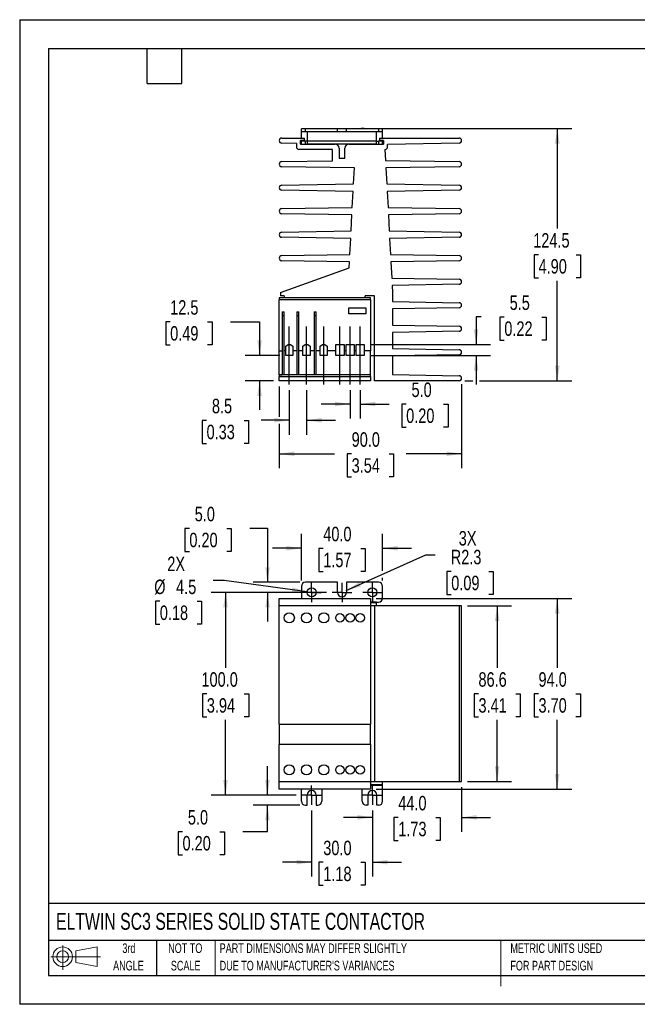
# Model space of a CAD drawing. Header units: millimetres. Extents: x 0 to 629, y 0 to 486.
# Tile 1 of 2: x 0 to 305, y 0 to 486. Entities that reach past the tile are written whole.
import ezdxf

# ---------------------------------------------------------------- set-up
doc = ezdxf.new("R2010")
doc.units = ezdxf.units.MM
doc.header["$LTSCALE"] = 2.25
doc.linetypes.add('CENTERX2', pattern=[20.32, 12.7, -2.54, 2.54, -2.54])
doc.layers.add('CENTER', color=40, linetype='CENTERX2')
doc.layers.add('SLD-DEFPOINTS', color=7, linetype='Continuous')
doc.layers.add('DIMENSIONS', color=140, linetype='Continuous', lineweight=25)
doc.layers.add('TEXT', color=140, linetype='Continuous', lineweight=25)
doc.styles.add('SLDTEXTSTYLE0', font='TXT', dxfattribs={"width": 0.7})
doc.styles.add('SLDTEXTSTYLE2', font='TXT', dxfattribs={"width": 0.75})
doc.dimstyles.new('SLDDIMSTYLE0', dxfattribs={"dimtxt": 7.14375, "dimasz": 7.4295, "dimexe": 0, "dimexo": 0.0625, "dimgap": 1.785937, "dimtad": 0, "dimtih": 1, "dimtoh": 1, "dimdec": 1, "dimrnd": 1e-09, "dimzin": 4, "dimdsep": 46, "dimtxsty": 'SLDTEXTSTYLE2', "dimsah": 1, "dimcen": 0.09, "dimadec": 0, "dimazin": 1, "dimtfac": 1, "dimtdec": 1, "dimtmove": 0, "dimatfit": 0, "dimfxl": 0, "dimfrac": 2, "dimtolj": 1, "dimtzin": 12, "dimarcsym": 0})
doc.dimstyles.new('SLDDIMSTYLE1', dxfattribs={"dimtxt": 7.14375, "dimasz": 7.4295, "dimexe": 0, "dimexo": 0.0625, "dimgap": 1.785937, "dimtad": 0, "dimtih": 1, "dimtoh": 1, "dimdec": 1, "dimrnd": 1e-09, "dimzin": 4, "dimdsep": 46, "dimtxsty": 'SLDTEXTSTYLE2', "dimsah": 1, "dimcen": 0.09, "dimadec": 0, "dimazin": 1, "dimtfac": 1, "dimtdec": 1, "dimtofl": 0, "dimtmove": 0, "dimatfit": 3, "dimfxl": 0, "dimfrac": 2, "dimtolj": 1, "dimtzin": 12, "dimarcsym": 0})
doc.dimstyles.new('SLDDIMSTYLE2', dxfattribs={"dimtxt": 7.14375, "dimasz": 7.4295, "dimexe": 0, "dimexo": 0.0625, "dimgap": 1.785937, "dimtad": 0, "dimtih": 1, "dimtoh": 1, "dimdec": 1, "dimrnd": 1e-09, "dimzin": 12, "dimdsep": 46, "dimtxsty": 'SLDTEXTSTYLE2', "dimsah": 1, "dimcen": 0.09, "dimadec": 0, "dimazin": 3, "dimtfac": 1, "dimtdec": 1, "dimtofl": 0, "dimtmove": 0, "dimatfit": 3, "dimfxl": 0, "dimfrac": 2, "dimtolj": 1, "dimtzin": 12, "dimarcsym": 0})
doc.dimstyles.new('SLDDIMSTYLE3', dxfattribs={"dimtxt": 7.14375, "dimasz": 7.4295, "dimexe": 0, "dimexo": 0.0625, "dimgap": 1.785937, "dimtad": 0, "dimtih": 1, "dimtoh": 1, "dimdec": 1, "dimrnd": 1e-09, "dimzin": 12, "dimdsep": 46, "dimtxsty": 'SLDTEXTSTYLE2', "dimsah": 1, "dimcen": 0, "dimadec": 0, "dimazin": 3, "dimtfac": 1, "dimtdec": 1, "dimtofl": 0, "dimtmove": 0, "dimatfit": 3, "dimfxl": 0, "dimfrac": 2, "dimtolj": 1, "dimtzin": 12, "dimarcsym": 0})
doc.dimstyles.new('SLDDIMSTYLE4', dxfattribs={"dimtxt": 7.14375, "dimasz": 7.4295, "dimexe": 0, "dimexo": 0.0625, "dimgap": 1.785937, "dimtad": 0, "dimtih": 1, "dimtoh": 1, "dimdec": 1, "dimrnd": 1e-09, "dimzin": 12, "dimdsep": 46, "dimtxsty": 'SLDTEXTSTYLE2', "dimsah": 1, "dimcen": 0, "dimadec": 0, "dimazin": 3, "dimtfac": 1, "dimtdec": 1, "dimtofl": 0, "dimtmove": 0, "dimatfit": 3, "dimfxl": 0, "dimfrac": 2, "dimtolj": 1, "dimtzin": 12, "dimarcsym": 0})
doc.dimstyles.new('SLDDIMSTYLE6', dxfattribs={"dimtxt": 7.14375, "dimasz": 7.4295, "dimexe": 0, "dimexo": 0.0625, "dimgap": 1.785937, "dimtad": 0, "dimtih": 1, "dimtoh": 1, "dimdec": 1, "dimrnd": 1e-09, "dimzin": 12, "dimdsep": 46, "dimtxsty": 'SLDTEXTSTYLE2', "dimsah": 1, "dimcen": 0.09, "dimadec": 0, "dimazin": 3, "dimtfac": 1, "dimtdec": 1, "dimtmove": 0, "dimatfit": 0, "dimfxl": 0, "dimfrac": 2, "dimtolj": 1, "dimtzin": 12, "dimarcsym": 0})

# ---------------------------------------------------------------- blocks, each defined once
blk = doc.blocks.new('Block11')
at = {"color": 7, "linetype": 'Continuous', "lineweight": 18}
for p, q in [((5.82, 11.95), (5.82, 0)), ((12.33, 9.38), (22.89, 11.32)), ((22.89, 11.32), (22.89, 1.65)), ((0, 6.48), (24.47, 6.48)), ((12.33, 3.59), (12.33, 9.38)), ((12.33, 3.59), (22.89, 1.65))]:
    blk.add_line(p, q, dxfattribs=at)
for radius in [4.84, 2.89]:
    blk.add_circle((5.82, 6.48), radius, dxfattribs=at)
blk = doc.blocks.new('Block12')
at = {"layer": 'SLD-DEFPOINTS'}
blk.add_blockref('Block11', (0, 0), dxfattribs=at)
blk = doc.blocks.new('SW_NOTE_0_2')
at = {"layer": 'TEXT', "color": 0, "linetype": 'CENTERX2', "lineweight": 18, "char_height": 4.7625, "attachment_point": 1, "style": 'SLDTEXTSTYLE0'}
for s, insert in [('PART DIMENSIONS MAY DIFFER SLIGHTLY', (0, 6.14)), ("DUE TO MANUFACTURER'S VARIANCES", (0, -2.46))]:
    blk.add_mtext(s, dxfattribs=dict(at, insert=insert))
blk = doc.blocks.new('SW_NOTE_0_3')
at = {"layer": 'TEXT', "color": 0, "linetype": 'CENTERX2', "lineweight": 18, "char_height": 4.762, "attachment_point": 2, "style": 'SLDTEXTSTYLE0'}
for s, insert in [('NOT TO', (11.83, 6.14)), ('SCALE', (12.05, -2.46))]:
    blk.add_mtext(s, dxfattribs=dict(at, insert=insert))
blk = doc.blocks.new('SW_NOTE_0_4')
at = {"layer": 'TEXT', "color": 0, "linetype": 'CENTERX2', "lineweight": 18, "char_height": 4.762, "attachment_point": 2, "style": 'SLDTEXTSTYLE0'}
for s, insert in [('3rd', (5.21, 6.14)), ('ANGLE', (4.99, -2.46))]:
    blk.add_mtext(s, dxfattribs=dict(at, insert=insert))
blk = doc.blocks.new('SW_NOTE_0_5')
at = {"layer": 'TEXT', "color": 0, "linetype": 'CENTERX2', "lineweight": 18, "char_height": 4.7625, "attachment_point": 1, "style": 'SLDTEXTSTYLE0'}
for s, insert in [('METRIC UNITS USED', (0, 6.14)), ('FOR PART DESIGN', (0, -2.46))]:
    blk.add_mtext(s, dxfattribs=dict(at, insert=insert))
blk = doc.blocks.new('_D')
at = {"layer": 'DIMENSIONS'}
for p, q in [((122.27, 103.22), (122.27, 117.51)), ((136.38, 103.22), (115.13, 103.22)), ((138.17, 98.22), (115.13, 98.22)), ((122.27, 85.22), (122.27, 98.22)), ((80.35, 85.17), (78.17, 85.17)), ((78.17, 85.17), (78.17, 73.83)), ((98.82, 85.17), (101, 85.17)), ((101, 85.17), (101, 73.83)), ((110.16, 85.22), (122.27, 85.22)), ((78.17, 73.83), (80.35, 73.83)), ((101, 73.83), (98.82, 73.83))]:
    blk.add_line(p, q, dxfattribs=at)
for points in [[(122.27, 103.22), (123.42, 110.65), (121.13, 110.65)], [(122.27, 98.22), (121.13, 90.79), (123.42, 90.79)]]:
    blk.add_solid(points, dxfattribs=at)
at = {"layer": 'DIMENSIONS', "char_height": 7.144, "attachment_point": 1, "style": 'SLDTEXTSTYLE2'}
for s, insert in [('5.0', (82.99, 95.83)), ('0.20', (80.35, 83.04))]:
    blk.add_mtext(s, dxfattribs=dict(at, insert=insert))
blk = doc.blocks.new('_D_1')
at = {"layer": 'DIMENSIONS'}
for p, q in [((151.38, 203.22), (94.42, 203.22)), ((101.56, 203.22), (101.56, 166.07)), ((92.33, 153.17), (90.15, 153.17)), ((90.15, 153.17), (90.15, 141.83)), ((110.8, 153.17), (112.98, 153.17)), ((112.98, 153.17), (112.98, 141.83)), ((90.15, 141.83), (92.33, 141.83)), ((112.98, 141.83), (110.8, 141.83)), ((101.56, 103.22), (101.56, 140.38)), ((136.38, 103.22), (94.42, 103.22))]:
    blk.add_line(p, q, dxfattribs=at)
for points in [[(101.56, 203.22), (100.42, 195.79), (102.71, 195.79)], [(101.56, 103.22), (102.71, 110.65), (100.42, 110.65)]]:
    blk.add_solid(points, dxfattribs=at)
at = {"layer": 'DIMENSIONS', "char_height": 7.144, "attachment_point": 1, "style": 'SLDTEXTSTYLE2'}
for s, insert in [('100.0', (89.69, 163.83)), ('3.94', (92.33, 151.04))]:
    blk.add_mtext(s, dxfattribs=dict(at, insert=insert))
blk = doc.blocks.new('_D_2')
at = {"layer": 'DIMENSIONS'}
for p, q in [((139.03, 209.08), (139.03, 232.14)), ((179.03, 213.9), (179.03, 232.14)), ((139.03, 224.99), (124.74, 224.99)), ((149.79, 224.94), (147.61, 224.94)), ((147.61, 224.94), (147.61, 213.6)), ((168.26, 224.94), (170.44, 224.94)), ((170.44, 224.94), (170.44, 213.6)), ((179.03, 224.99), (193.31, 224.99)), ((147.61, 213.6), (149.79, 213.6)), ((170.44, 213.6), (168.26, 213.6)), ((179.03, 209.08), (179.03, 210.48))]:
    blk.add_line(p, q, dxfattribs=at)
for points in [[(139.03, 224.99), (131.6, 226.14), (131.6, 223.85)], [(179.03, 224.99), (186.46, 223.85), (186.46, 226.14)]]:
    blk.add_solid(points, dxfattribs=at)
at = {"layer": 'DIMENSIONS', "char_height": 7.144, "attachment_point": 1, "style": 'SLDTEXTSTYLE2'}
for s, insert in [('40.0', (149.79, 235.6)), ('1.57', (149.79, 222.81))]:
    blk.add_mtext(s, dxfattribs=dict(at, insert=insert))
blk = doc.blocks.new('_D_3')
at = {"layer": 'DIMENSIONS'}
for p, q in [((175.88, 200.22), (272.36, 200.22)), ((265.21, 200.22), (265.21, 166.07)), ((255.97, 153.17), (253.8, 153.17)), ((253.8, 153.17), (253.8, 141.83)), ((274.45, 153.17), (276.63, 153.17)), ((276.63, 153.17), (276.63, 141.83)), ((253.8, 141.83), (255.97, 141.83)), ((276.63, 141.83), (274.45, 141.83)), ((265.21, 106.22), (265.21, 140.38)), ((175.88, 106.22), (272.36, 106.22))]:
    blk.add_line(p, q, dxfattribs=at)
for points in [[(265.21, 200.22), (264.07, 192.79), (266.35, 192.79)], [(265.21, 106.22), (266.35, 113.65), (264.07, 113.65)]]:
    blk.add_solid(points, dxfattribs=at)
at = {"layer": 'DIMENSIONS', "char_height": 7.144, "attachment_point": 1, "style": 'SLDTEXTSTYLE2'}
for s, insert in [('94.0', (255.97, 163.83)), ('3.70', (255.97, 151.04))]:
    blk.add_mtext(s, dxfattribs=dict(at, insert=insert))
blk = doc.blocks.new('_D_4')
at = {"layer": 'DIMENSIONS'}
for p, q in [((220.88, 196.52), (242.74, 196.52)), ((235.6, 196.52), (235.6, 166.07)), ((226.36, 153.17), (224.18, 153.17)), ((224.18, 153.17), (224.18, 141.83)), ((244.83, 153.17), (247.01, 153.17)), ((247.01, 153.17), (247.01, 141.83)), ((224.18, 141.83), (226.36, 141.83)), ((247.01, 141.83), (244.83, 141.83)), ((235.6, 109.92), (235.6, 140.38)), ((220.88, 109.92), (242.74, 109.92))]:
    blk.add_line(p, q, dxfattribs=at)
for points in [[(235.6, 196.52), (234.45, 189.09), (236.74, 189.09)], [(235.6, 109.92), (236.74, 117.35), (234.45, 117.35)]]:
    blk.add_solid(points, dxfattribs=at)
at = {"layer": 'DIMENSIONS', "char_height": 7.144, "attachment_point": 1, "style": 'SLDTEXTSTYLE2'}
for s, insert in [('86.6', (226.36, 163.83)), ('3.41', (226.36, 151.04))]:
    blk.add_mtext(s, dxfattribs=dict(at, insert=insert))
blk = doc.blocks.new('_D_5')
at = {"layer": 'DIMENSIONS'}
for p, q in [((144.03, 95.58), (144.03, 62.98)), ((174.03, 95.58), (174.03, 62.98)), ((144.03, 70.12), (129.74, 70.12)), ((149.79, 70.07), (147.61, 70.07)), ((147.61, 70.07), (147.61, 58.73)), ((168.26, 70.07), (170.44, 70.07)), ((170.44, 70.07), (170.44, 58.73)), ((174.03, 70.12), (188.31, 70.12)), ((147.61, 58.73), (149.79, 58.73)), ((170.44, 58.73), (168.26, 58.73))]:
    blk.add_line(p, q, dxfattribs=at)
for points in [[(144.03, 70.12), (136.6, 71.26), (136.6, 68.98)], [(174.03, 70.12), (181.46, 68.98), (181.46, 71.26)]]:
    blk.add_solid(points, dxfattribs=at)
at = {"layer": 'DIMENSIONS', "char_height": 7.144, "attachment_point": 1, "style": 'SLDTEXTSTYLE2'}
for s, insert in [('30.0', (149.79, 80.73)), ('1.18', (149.79, 67.93))]:
    blk.add_mtext(s, dxfattribs=dict(at, insert=insert))
blk = doc.blocks.new('_D_6')
at = {"layer": 'DIMENSIONS'}
for p, q in [((218.03, 107.07), (218.03, 85.09)), ((174.03, 95.58), (174.03, 85.09)), ((174.03, 92.24), (159.74, 92.24)), ((186.79, 92.18), (184.61, 92.18)), ((184.61, 92.18), (184.61, 80.84)), ((205.26, 92.18), (207.44, 92.18)), ((207.44, 92.18), (207.44, 80.84)), ((218.03, 92.24), (232.31, 92.24)), ((184.61, 80.84), (186.79, 80.84)), ((207.44, 80.84), (205.26, 80.84))]:
    blk.add_line(p, q, dxfattribs=at)
for points in [[(174.03, 92.24), (166.6, 93.38), (166.6, 91.09)], [(218.03, 92.24), (225.46, 91.09), (225.46, 93.38)]]:
    blk.add_solid(points, dxfattribs=at)
at = {"layer": 'DIMENSIONS', "char_height": 7.144, "attachment_point": 1, "style": 'SLDTEXTSTYLE2'}
for s, insert in [('44.0', (186.79, 102.84)), ('1.73', (186.79, 90.05))]:
    blk.add_mtext(s, dxfattribs=dict(at, insert=insert))
blk = doc.blocks.new('_D_7')
at = {"layer": 'DIMENSIONS'}
for p, q in [((83.72, 234.79), (81.55, 234.79)), ((81.55, 234.79), (81.55, 223.45)), ((102.2, 234.79), (104.38, 234.79)), ((104.38, 234.79), (104.38, 223.45)), ((113.54, 234.85), (122.27, 234.85)), ((122.27, 234.85), (122.27, 208.22)), ((81.55, 223.45), (83.72, 223.45)), ((104.38, 223.45), (102.2, 223.45)), ((138.17, 208.22), (115.13, 208.22)), ((151.38, 203.22), (115.13, 203.22)), ((122.27, 203.22), (122.27, 188.94))]:
    blk.add_line(p, q, dxfattribs=at)
for points in [[(122.27, 208.22), (123.42, 215.65), (121.13, 215.65)], [(122.27, 203.22), (121.13, 195.79), (123.42, 195.79)]]:
    blk.add_solid(points, dxfattribs=at)
at = {"layer": 'DIMENSIONS', "char_height": 7.144, "attachment_point": 1, "style": 'SLDTEXTSTYLE2'}
for s, insert in [('5.0', (86.36, 245.45)), ('0.20', (83.72, 232.66))]:
    blk.add_mtext(s, dxfattribs=dict(at, insert=insert))
blk = doc.blocks.new('_D_8')
at = {"layer": 'DIMENSIONS'}
for p, q in [((161.08, 204.14), (200.42, 221.78)), ((200.42, 221.78), (205.01, 221.78)), ((212.93, 213.59), (210.76, 213.59)), ((210.76, 213.59), (210.76, 202.25)), ((231.41, 213.59), (233.59, 213.59)), ((233.59, 213.59), (233.59, 202.25)), ((210.76, 202.25), (212.93, 202.25)), ((233.59, 202.25), (231.41, 202.25))]:
    blk.add_line(p, q, dxfattribs=at)
blk.add_solid([(161.08, 204.14), (168.33, 206.14), (167.39, 208.23)], dxfattribs=at)
at = {"layer": 'DIMENSIONS', "char_height": 7.144, "attachment_point": 1, "style": 'SLDTEXTSTYLE2'}
for s, insert in [('3X', (216.63, 233.49)), ('R2.3', (212.68, 224.25)), ('0.09', (212.93, 211.46))]:
    blk.add_mtext(s, dxfattribs=dict(at, insert=insert))
blk = doc.blocks.new('_D_9')
at = {"layer": 'DIMENSIONS'}
for p, q in [((100.81, 209.18), (95.54, 209.18)), ((141.8, 203.53), (100.81, 209.18)), ((69.14, 198.88), (66.96, 198.88)), ((66.96, 198.88), (66.96, 187.54)), ((87.62, 198.88), (89.79, 198.88)), ((89.79, 198.88), (89.79, 187.54)), ((66.96, 187.54), (69.14, 187.54)), ((89.79, 187.54), (87.62, 187.54))]:
    blk.add_line(p, q, dxfattribs=at)
blk.add_solid([(141.8, 203.53), (134.59, 205.68), (134.28, 203.41)], dxfattribs=at)
at = {"layer": 'DIMENSIONS', "char_height": 7.144, "attachment_point": 1, "style": 'SLDTEXTSTYLE2'}
for s, insert in [('2X', (72.84, 220.88)), ('%%c', (66.39, 209.54)), ('4.5', (77.17, 209.54)), ('0.18', (69.14, 196.75))]:
    blk.add_mtext(s, dxfattribs=dict(at, insert=insert))
blk = doc.blocks.new('SW_CENTERMARKSYMBOL_0')
at = {"layer": 'CENTER', "color": 0}
for p, q in [((-2.54, 0), (-4.79, 0)), ((0, 0), (-2.54, 0)), ((0, 2.54), (0, 4.79)), ((0, 0), (0, 2.54)), ((0, 0), (0, -2.54)), ((0, 0), (2.54, 0)), ((2.54, 0), (4.79, 0)), ((0, -2.54), (0, -4.79))]:
    blk.add_line(p, q, dxfattribs=at)
blk = doc.blocks.new('SW_CENTERMARKSYMBOL_1')
at = {"layer": 'CENTER', "color": 0}
for p, q in [((-2.54, 0), (-4.79, 0)), ((0, 0), (-2.54, 0)), ((0, 2.54), (0, 4.79)), ((0, 0), (0, 2.54)), ((0, 0), (0, -2.54)), ((0, 0), (2.54, 0)), ((2.54, 0), (4.79, 0)), ((0, -2.54), (0, -4.79))]:
    blk.add_line(p, q, dxfattribs=at)
blk = doc.blocks.new('SW_CENTERMARKSYMBOL_2')
at = {"layer": 'CENTER', "color": 0}
for p, q in [((-2.54, 0), (-4.79, 0)), ((0, 0), (-2.54, 0)), ((0, 2.54), (0, 4.79)), ((0, 0), (0, 2.54)), ((0, 0), (0, -2.54)), ((0, 0), (2.54, 0)), ((2.54, 0), (4.79, 0)), ((0, -2.54), (0, -4.79))]:
    blk.add_line(p, q, dxfattribs=at)
blk = doc.blocks.new('SW_CENTERMARKSYMBOL_3')
at = {"layer": 'CENTER', "color": 0}
for p, q in [((-2.54, 0), (-4.79, 0)), ((0, 0), (-2.54, 0)), ((0, 2.54), (0, 4.79)), ((0, 0), (0, 2.54)), ((0, 0), (0, -2.54)), ((0, 0), (2.54, 0)), ((2.54, 0), (4.79, 0)), ((0, -2.54), (0, -4.79))]:
    blk.add_line(p, q, dxfattribs=at)
blk = doc.blocks.new('SW_CENTERMARKSYMBOL_4')
at = {"layer": 'CENTER', "color": 0}
for p, q in [((-2.54, 0), (-4.79, 0)), ((0, 0), (-2.54, 0)), ((0, 2.54), (0, 4.79)), ((0, 0), (0, 2.54)), ((0, 0), (0, -2.54)), ((0, 0), (2.54, 0)), ((2.54, 0), (4.79, 0)), ((0, -2.54), (0, -4.79))]:
    blk.add_line(p, q, dxfattribs=at)
blk = doc.blocks.new('_D_10')
at = {"layer": 'DIMENSIONS'}
for p, q in [((128.03, 304.75), (128.03, 289.86)), ((218.03, 306), (218.03, 264.47)), ((128.03, 286.43), (128.03, 264.47)), ((128.03, 271.61), (155.35, 271.61)), ((163.79, 271.56), (161.61, 271.56)), ((161.61, 271.56), (161.61, 260.22)), ((182.26, 271.56), (184.44, 271.56)), ((184.44, 271.56), (184.44, 260.22)), ((218.03, 271.61), (190.71, 271.61)), ((161.61, 260.22), (163.79, 260.22)), ((184.44, 260.22), (182.26, 260.22))]:
    blk.add_line(p, q, dxfattribs=at)
for points in [[(128.03, 271.61), (135.46, 270.47), (135.46, 272.75)], [(218.03, 271.61), (210.6, 272.75), (210.6, 270.47)]]:
    blk.add_solid(points, dxfattribs=at)
at = {"layer": 'DIMENSIONS', "char_height": 7.144, "attachment_point": 1, "style": 'SLDTEXTSTYLE2'}
for s, insert in [('90.0', (163.79, 282.22)), ('3.54', (163.79, 269.42))]:
    blk.add_mtext(s, dxfattribs=dict(at, insert=insert))
blk = doc.blocks.new('_D_11')
at = {"layer": 'DIMENSIONS'}
for p, q in [((172.88, 432.11), (272.4, 432.11)), ((265.25, 432.11), (265.25, 382.71)), ((256.02, 369.81), (253.84, 369.81)), ((253.84, 369.81), (253.84, 358.47)), ((274.49, 369.81), (276.67, 369.81)), ((276.67, 369.81), (276.67, 358.47)), ((253.84, 358.47), (256.02, 358.47)), ((265.25, 307.61), (265.25, 357.02)), ((276.67, 358.47), (274.49, 358.47)), ((219.63, 307.61), (223.5, 307.61)), ((226.93, 307.61), (272.4, 307.61))]:
    blk.add_line(p, q, dxfattribs=at)
for points in [[(265.25, 432.11), (264.11, 424.68), (266.4, 424.68)], [(265.25, 307.61), (266.4, 315.04), (264.11, 315.04)]]:
    blk.add_solid(points, dxfattribs=at)
at = {"layer": 'DIMENSIONS', "char_height": 7.144, "attachment_point": 1, "style": 'SLDTEXTSTYLE2'}
for s, insert in [('124.5', (253.38, 380.47)), ('4.90', (256.02, 367.67))]:
    blk.add_mtext(s, dxfattribs=dict(at, insert=insert))
blk = doc.blocks.new('_D_12')
at = {"layer": 'DIMENSIONS'}
for p, q in [((163.03, 302.97), (163.03, 289.01)), ((168.03, 302.97), (168.03, 289.01)), ((163.03, 296.16), (148.74, 296.16)), ((168.03, 296.16), (182.25, 296.16)), ((190.69, 296.1), (188.52, 296.1)), ((188.52, 296.1), (188.52, 284.76)), ((209.17, 296.1), (211.34, 296.1)), ((211.34, 296.1), (211.34, 284.76)), ((188.52, 284.76), (190.69, 284.76)), ((211.34, 284.76), (209.17, 284.76))]:
    blk.add_line(p, q, dxfattribs=at)
for points in [[(163.03, 296.16), (155.6, 297.3), (155.6, 295.01)], [(168.03, 296.16), (175.46, 295.01), (175.46, 297.3)]]:
    blk.add_solid(points, dxfattribs=at)
at = {"layer": 'DIMENSIONS', "char_height": 7.144, "attachment_point": 1, "style": 'SLDTEXTSTYLE2'}
for s, insert in [('5.0', (193.33, 306.76)), ('0.20', (190.69, 293.97))]:
    blk.add_mtext(s, dxfattribs=dict(at, insert=insert))
blk = doc.blocks.new('_D_13')
at = {"layer": 'DIMENSIONS'}
for p, q in [((133.03, 302.97), (133.03, 281)), ((141.53, 302.97), (141.53, 281)), ((92.21, 288.09), (90.03, 288.09)), ((90.03, 288.09), (90.03, 276.75)), ((110.68, 288.09), (112.86, 288.09)), ((112.86, 288.09), (112.86, 276.75)), ((133.03, 288.14), (119.13, 288.14)), ((141.53, 288.14), (155.81, 288.14)), ((90.03, 276.75), (92.21, 276.75)), ((112.86, 276.75), (110.68, 276.75))]:
    blk.add_line(p, q, dxfattribs=at)
for points in [[(133.03, 288.14), (125.6, 289.29), (125.6, 287)], [(141.53, 288.14), (148.96, 287), (148.96, 289.29)]]:
    blk.add_solid(points, dxfattribs=at)
at = {"layer": 'DIMENSIONS', "char_height": 7.144, "attachment_point": 1, "style": 'SLDTEXTSTYLE2'}
for s, insert in [('8.5', (94.85, 298.75)), ('0.33', (92.21, 285.96))]:
    blk.add_mtext(s, dxfattribs=dict(at, insert=insert))
blk = doc.blocks.new('_D_14')
at = {"layer": 'DIMENSIONS'}
for p, q in [((74.25, 336.74), (72.07, 336.74)), ((72.07, 336.74), (72.07, 325.4)), ((92.73, 336.74), (94.9, 336.74)), ((94.9, 336.74), (94.9, 325.4)), ((104.07, 336.79), (118.35, 336.79)), ((118.35, 336.79), (118.35, 320.11)), ((72.07, 325.4), (74.25, 325.4)), ((94.9, 325.4), (92.73, 325.4)), ((128.42, 320.11), (111.21, 320.11)), ((125.17, 307.61), (111.21, 307.61)), ((118.35, 307.61), (118.35, 293.32))]:
    blk.add_line(p, q, dxfattribs=at)
for points in [[(118.35, 320.11), (119.5, 327.54), (117.21, 327.54)], [(118.35, 307.61), (117.21, 300.18), (119.5, 300.18)]]:
    blk.add_solid(points, dxfattribs=at)
at = {"layer": 'DIMENSIONS', "char_height": 7.144, "attachment_point": 1, "style": 'SLDTEXTSTYLE2'}
for s, insert in [('12.5', (74.25, 347.4)), ('0.49', (74.25, 334.6))]:
    blk.add_mtext(s, dxfattribs=dict(at, insert=insert))
blk = doc.blocks.new('_D_15')
at = {"layer": 'DIMENSIONS'}
for p, q in [((227.77, 339.13), (225.22, 339.13)), ((225.22, 339.13), (225.22, 325.61)), ((239.11, 339.07), (236.93, 339.07)), ((236.93, 339.07), (236.93, 327.73)), ((257.58, 339.07), (259.76, 339.07)), ((259.76, 339.07), (259.76, 327.73)), ((172.88, 325.61), (232.36, 325.61)), ((236.93, 327.73), (239.11, 327.73)), ((259.76, 327.73), (257.58, 327.73)), ((172.88, 320.11), (232.36, 320.11)), ((225.22, 320.11), (225.22, 305.82))]:
    blk.add_line(p, q, dxfattribs=at)
for points in [[(225.22, 325.61), (226.36, 333.04), (224.07, 333.04)], [(225.22, 320.11), (224.07, 312.68), (226.36, 312.68)]]:
    blk.add_solid(points, dxfattribs=at)
at = {"layer": 'DIMENSIONS', "char_height": 7.144, "attachment_point": 1, "style": 'SLDTEXTSTYLE2'}
for s, insert in [('5.5', (241.75, 349.73)), ('0.22', (239.11, 336.94))]:
    blk.add_mtext(s, dxfattribs=dict(at, insert=insert))

msp = doc.modelspace()

# ---------------------------------------------------------------- linework, layer by layer
at = {"color": 7, "linetype": 'Continuous'}
for p, q in [((0.01, 485.78), (0.01, 0.01)), ((0.01, 485.78), (628.66, 485.78)), ((628.66, 0.01), (0.01, 0.01))]:
    msp.add_line(p, q, dxfattribs=at)
for p, q in [((139.03, 430.41), (139.03, 431.91)), ((141.03, 431.91), (139.03, 431.91)), ((141.03, 430.41), (139.03, 430.41)), ((139.03, 427.36), (139.03, 430.41)), ((141.03, 430.41), (141.03, 431.91)), ((156.78, 431.91), (141.03, 431.91)), ((156.78, 430.41), (141.03, 430.41)), ((142.03, 425.78), (142.03, 430.41)), ((148.03, 432.11), (148.03, 431.91)), ((148.03, 432.11), (149.53, 432.11)), ((149.53, 432.11), (149.53, 431.91)), ((156.78, 430.41), (156.78, 431.91)), ((161.28, 431.91), (156.78, 431.91)), ((161.28, 430.41), (156.78, 430.41)), ((161.28, 430.41), (161.28, 431.91)), ((177.03, 431.91), (161.28, 431.91)), ((177.03, 430.41), (161.28, 430.41)), ((168.53, 432.11), (168.53, 431.91)), ((170.03, 432.11), (168.53, 432.11)), ((170.03, 432.11), (170.03, 431.91)), ((176.03, 425.78), (176.03, 430.41)), ((177.03, 431.91), (177.03, 430.41)), ((179.03, 431.91), (177.03, 431.91)), ((179.03, 430.41), (177.03, 430.41)), ((179.03, 430.41), (179.03, 431.91)), ((179.03, 427.36), (179.03, 430.41)), ((136.53, 424.73), (129.26, 424.86)), ((129.28, 427.36), (140.53, 427.36)), ((136.53, 424.73), (136.53, 423.06)), ((140.53, 426.11), (138.58, 426.11)), ((138.58, 424.41), (138.58, 426.11)), ((138.58, 424.41), (155.58, 424.41)), ((139.03, 425.91), (139.03, 426.11)), ((139.03, 424.41), (139.03, 425.91)), ((141.03, 425.91), (139.03, 425.91)), ((140.53, 426.11), (140.53, 427.36)), ((141.03, 424.41), (141.03, 425.91)), ((142.03, 425.91), (141.03, 425.91)), ((176.03, 425.78), (142.03, 425.78)), ((142.03, 424.41), (142.03, 425.78)), ((176.03, 424.41), (142.03, 424.41)), ((162.48, 424.41), (179.48, 424.41)), ((176.03, 425.91), (177.03, 425.91)), ((176.03, 424.41), (176.03, 425.78)), ((177.03, 425.91), (177.03, 424.41)), ((179.03, 425.91), (177.03, 425.91)), ((177.53, 427.36), (177.53, 426.11)), ((177.53, 427.36), (216.78, 427.36)), ((179.48, 426.11), (177.53, 426.11)), ((179.03, 425.91), (179.03, 426.11)), ((179.03, 424.41), (179.03, 425.91)), ((179.48, 426.11), (179.48, 424.41)), ((216.8, 424.86), (181.53, 424.25)), ((181.53, 423.06), (181.53, 424.25)), ((154.39, 421.81), (137.78, 421.81)), ((154.29, 416.2), (154.39, 421.81)), ((157.58, 422.41), (157.58, 417.41)), ((160.48, 417.41), (160.48, 422.41)), ((180.23, 421.81), (180.28, 421.81)), ((180.23, 421.81), (180.51, 416.39)), ((129.26, 415.76), (154.29, 416.2)), ((165.13, 412.64), (129.26, 413.26)), ((157.58, 417.41), (160.48, 417.41)), ((180.51, 416.39), (216.8, 415.76)), ((216.8, 413.26), (180.71, 412.63)), ((164.72, 404.78), (165.13, 412.64)), ((180.71, 412.63), (181.12, 404.78)), ((129.26, 404.16), (164.72, 404.78)), ((181.12, 404.78), (216.8, 404.16)), ((164.53, 401.05), (129.26, 401.66)), ((164.11, 393.17), (164.53, 401.05)), ((216.8, 401.66), (181.32, 401.04)), ((181.32, 401.04), (181.73, 393.17)), ((129.26, 392.56), (164.11, 393.17)), ((163.92, 389.46), (129.26, 390.06)), ((163.51, 381.56), (163.92, 389.46)), ((181.73, 393.17), (216.8, 392.56)), ((216.8, 390.06), (181.93, 389.45)), ((181.93, 389.45), (182.34, 381.56)), ((129.26, 380.96), (163.51, 381.56)), ((182.34, 381.56), (216.8, 380.96)), ((163.31, 377.87), (129.26, 378.46)), ((162.9, 369.95), (163.31, 377.87)), ((216.8, 378.46), (182.53, 377.86)), ((182.53, 377.86), (182.95, 369.95)), ((129.26, 369.36), (162.9, 369.95)), ((182.95, 369.95), (216.8, 369.36)), ((162.7, 366.28), (129.26, 366.86)), ((162.56, 363.42), (162.7, 366.28)), ((216.8, 366.86), (183.14, 366.27)), ((183.14, 366.27), (183.56, 358.34)), ((128.73, 351.11), (162.56, 363.42)), ((183.56, 358.34), (216.8, 357.76)), ((216.8, 355.26), (183.75, 354.68)), ((183.75, 354.68), (183.93, 351.26)), ((128.73, 351.11), (128.73, 349.61)), ((183.93, 351.26), (183.93, 346.74)), ((173.03, 348.61), (128.03, 348.61)), ((128.03, 348.61), (128.03, 347.61)), ((173.03, 347.61), (128.03, 347.61)), ((128.03, 322.41), (128.03, 347.61)), ((130.53, 349.61), (128.73, 349.61)), ((130.53, 349.61), (130.53, 348.61)), ((175.03, 349.61), (170.53, 349.61)), ((170.53, 348.61), (170.53, 349.61)), ((173.03, 347.61), (173.03, 348.61)), ((173.03, 347.61), (173.03, 322.41)), ((175.03, 307.61), (175.03, 349.61)), ((183.93, 346.74), (216.8, 346.16)), ((129.43, 341.61), (130.43, 341.61)), ((129.43, 341.61), (129.43, 339.61)), ((130.43, 339.61), (130.43, 341.61)), ((136.73, 341.61), (136.73, 339.61)), ((136.73, 341.61), (137.73, 341.61)), ((137.73, 339.61), (137.73, 341.61)), ((145.23, 341.61), (146.23, 341.61)), ((145.23, 341.61), (145.23, 339.61)), ((146.23, 339.61), (146.23, 341.61)), ((162.48, 343.61), (170.78, 343.61)), ((162.48, 340.61), (162.48, 343.61)), ((170.78, 340.61), (162.48, 340.61)), ((170.78, 343.61), (170.78, 340.61)), ((216.8, 343.66), (183.93, 343.09)), ((183.93, 343.09), (183.93, 335.14)), ((130.43, 339.61), (129.43, 339.61)), ((129.43, 339.61), (129.43, 310.61)), ((130.43, 310.61), (130.43, 339.61)), ((137.73, 339.61), (136.73, 339.61)), ((136.73, 339.61), (136.73, 310.61)), ((137.73, 310.61), (137.73, 339.61)), ((146.23, 339.61), (145.23, 339.61)), ((145.23, 339.61), (145.23, 310.61)), ((146.23, 310.61), (146.23, 339.61)), ((183.93, 335.14), (216.8, 334.56)), ((216.8, 332.06), (183.93, 331.49)), ((183.93, 331.49), (183.93, 323.54)), ((131.28, 324.65), (132.43, 325.61)), ((132.43, 325.61), (133.63, 325.61)), ((133.63, 325.61), (134.78, 324.65)), ((139.78, 324.65), (140.93, 325.61)), ((140.93, 325.61), (142.13, 325.61)), ((142.13, 325.61), (143.28, 324.65)), ((148.28, 324.65), (149.43, 325.61)), ((149.43, 325.61), (150.63, 325.61)), ((150.63, 325.61), (151.78, 324.65)), ((156.03, 325.61), (160.03, 325.61)), ((156.03, 322.41), (156.03, 325.61)), ((160.03, 325.61), (160.03, 322.41)), ((161.03, 325.61), (165.03, 325.61)), ((161.03, 322.41), (161.03, 325.61)), ((165.03, 325.61), (165.03, 322.41)), ((166.03, 325.61), (170.03, 325.61)), ((166.03, 322.41), (166.03, 325.61)), ((170.03, 325.61), (170.03, 322.41)), ((128.03, 322.41), (129.43, 322.41)), ((128.03, 310.61), (128.03, 322.41)), ((131.28, 322.41), (130.43, 322.41)), ((131.28, 322.41), (131.28, 324.65)), ((131.28, 320.11), (131.28, 322.41)), ((134.78, 324.65), (134.78, 322.41)), ((134.78, 322.41), (134.78, 320.11)), ((136.73, 322.41), (134.78, 322.41)), ((139.78, 322.41), (137.73, 322.41)), ((139.78, 322.41), (139.78, 324.65)), ((139.78, 320.11), (139.78, 322.41)), ((143.28, 324.65), (143.28, 322.41)), ((143.28, 322.41), (143.28, 320.11)), ((145.23, 322.41), (143.28, 322.41)), ((148.28, 322.41), (146.23, 322.41)), ((148.28, 322.41), (148.28, 324.65)), ((148.28, 320.11), (148.28, 322.41)), ((151.78, 324.65), (151.78, 322.41)), ((151.78, 322.41), (151.78, 320.11)), ((156.03, 322.41), (151.78, 322.41)), ((156.03, 320.11), (156.03, 322.41)), ((160.03, 322.41), (160.03, 320.11)), ((161.03, 322.41), (160.03, 322.41)), ((161.03, 320.11), (161.03, 322.41)), ((165.03, 322.41), (165.03, 320.11)), ((166.03, 322.41), (165.03, 322.41)), ((166.03, 320.11), (166.03, 322.41)), ((170.03, 322.41), (170.03, 320.11)), ((173.03, 322.41), (170.03, 322.41)), ((173.03, 310.61), (173.03, 322.41)), ((183.93, 323.54), (216.8, 322.96)), ((134.78, 320.11), (131.28, 320.11)), ((143.28, 320.11), (139.78, 320.11)), ((151.78, 320.11), (148.28, 320.11)), ((160.03, 320.11), (156.03, 320.11)), ((165.03, 320.11), (161.03, 320.11)), ((170.03, 320.11), (166.03, 320.11)), ((216.8, 320.46), (183.93, 319.89)), ((183.93, 319.89), (183.93, 310.69)), ((128.03, 310.61), (129.43, 310.61)), ((128.03, 310.61), (128.03, 309.75)), ((173.03, 310.61), (128.03, 310.61)), ((128.03, 309.75), (173.03, 309.75)), ((128.03, 307.61), (128.03, 309.75)), ((173.03, 307.61), (128.03, 307.61)), ((130.43, 310.61), (129.43, 310.61)), ((136.73, 310.61), (130.43, 310.61)), ((137.73, 310.61), (136.73, 310.61)), ((145.23, 310.61), (137.73, 310.61)), ((146.23, 310.61), (145.23, 310.61)), ((173.03, 310.61), (146.23, 310.61)), ((173.03, 309.75), (173.03, 310.61)), ((173.03, 309.75), (173.03, 307.61)), ((216.78, 307.61), (175.03, 307.61)), ((183.93, 310.69), (216.78, 310.11)), ((139.03, 206.22), (139.03, 200.42)), ((156.78, 208.22), (141.03, 208.22)), ((156.78, 203.22), (156.78, 208.22)), ((177.03, 208.22), (161.28, 208.22)), ((161.28, 208.22), (161.28, 203.22)), ((179.03, 200.42), (179.03, 206.22)), ((128.03, 196.52), (128.03, 200.22)), ((128.03, 200.22), (173.03, 200.22)), ((139.03, 200.42), (139.04, 200.22)), ((173.03, 200.22), (173.03, 196.52)), ((173.03, 196.52), (128.03, 196.52)), ((128.03, 138.22), (128.03, 196.52)), ((176.03, 198.42), (173.03, 198.42)), ((176.03, 198.02), (173.03, 198.02)), ((175.03, 196.52), (173.03, 196.52)), ((173.03, 196.52), (173.03, 138.22)), ((175.03, 196.52), (175.03, 109.92)), ((216.78, 196.52), (175.03, 196.52)), ((176.03, 198.02), (176.03, 198.42)), ((176.03, 198.42), (177.03, 198.42)), ((176.03, 196.52), (176.03, 198.02)), ((216.78, 196.52), (216.78, 109.92)), ((218.03, 196.52), (216.78, 196.52)), ((218.03, 109.92), (218.03, 196.52)), ((128.03, 138.22), (173.03, 138.22)), ((128.03, 138.22), (128.03, 128.22)), ((173.03, 128.22), (173.03, 138.22)), ((128.03, 109.92), (128.03, 128.22)), ((173.03, 128.22), (128.03, 128.22)), ((173.03, 128.22), (173.03, 109.92)), ((128.03, 109.92), (173.03, 109.92)), ((128.03, 106.22), (128.03, 109.92)), ((173.03, 109.92), (175.03, 109.92)), ((173.03, 109.92), (173.03, 106.22)), ((173.03, 108.43), (179.03, 108.43)), ((179.03, 108.02), (173.03, 108.02)), ((175.03, 109.92), (216.78, 109.92)), ((179.03, 108.43), (179.03, 109.92)), ((179.03, 108.02), (179.03, 108.43)), ((179.03, 100.22), (179.03, 108.02)), ((216.78, 109.92), (218.03, 109.92)), ((173.03, 106.22), (128.03, 106.22)), ((139.03, 100.22), (139.03, 106.22)), ((141.78, 98.22), (141.78, 103.22)), ((146.28, 103.22), (146.28, 98.22)), ((149.03, 106.22), (149.03, 100.22)), ((169.03, 100.22), (169.03, 106.22)), ((171.78, 103.22), (171.78, 98.22)), ((176.28, 98.22), (176.28, 103.22)), ((141.03, 98.22), (141.78, 98.22)), ((146.28, 98.22), (147.03, 98.22)), ((171.78, 98.22), (171.03, 98.22)), ((177.03, 98.22), (176.28, 98.22))]:
    msp.add_line(p, q)
at = {"color": 140, "linetype": 'Continuous', "lineweight": 18}
for p, q in [((96.38, 31.43), (96.38, 14.29)), ((237.34, 31.43), (237.34, 14.29)), ((237.34, 26.08), (237.34, 8.94))]:
    msp.add_line(p, q, dxfattribs=at)
for centre, radius in [((144.03, 203.22), 2.25), ((174.03, 203.22), 2.25), ((133.03, 190.72), 2.5), ((141.53, 190.72), 2.5), ((150.03, 190.72), 2.5), ((158.03, 190.72), 2.1), ((163.03, 190.72), 2.1), ((168.03, 190.72), 2.1), ((133.03, 115.72), 2.5), ((141.53, 115.72), 2.5), ((150.03, 115.72), 2.5), ((158.03, 115.72), 2.1), ((163.03, 115.72), 2.1), ((168.03, 115.72), 2.1)]:
    msp.add_circle(centre, radius)
for centre, radius, start, end in [((129.28, 426.11), 1.25, 90, 269), ((137.78, 423.06), 1.25, 180, 270), ((155.58, 422.41), 2, 0, 90), ((162.48, 422.41), 2, 90, 180), ((180.28, 423.06), 1.25, 270, 0), ((216.78, 426.11), 1.25, 271, 90), ((129.28, 414.51), 1.25, 91, 269), ((216.78, 414.51), 1.25, 271, 89), ((129.28, 402.91), 1.25, 91, 269), ((216.78, 402.91), 1.25, 271, 89), ((129.28, 391.31), 1.25, 91, 269), ((216.78, 391.31), 1.25, 271, 89), ((129.28, 379.71), 1.25, 91, 269), ((216.78, 379.71), 1.25, 271, 89), ((129.28, 368.11), 1.25, 91, 269), ((216.78, 368.11), 1.25, 271, 89), ((216.78, 356.51), 1.25, 271, 89), ((216.78, 344.91), 1.25, 271, 89), ((216.78, 333.31), 1.25, 271, 89), ((216.78, 321.71), 1.25, 271, 89), ((216.78, 308.86), 1.25, 270, 90), ((141.03, 206.22), 2, 90, 180), ((177.03, 206.22), 2, 0, 90), ((159.03, 203.22), 2.25, 180, 0), ((177.03, 200.42), 2, 270, 0), ((144.03, 103.22), 2.25, 0, 180), ((174.03, 103.22), 2.25, 0, 180), ((141.03, 100.22), 2, 180, 270), ((147.03, 100.22), 2, 270, 0), ((171.03, 100.22), 2, 180, 270), ((177.03, 100.22), 2, 270, 0)]:
    msp.add_arc(centre, radius, start, end)
at = {"layer": 'CENTER'}
for p, q in [((133.03, 305.82), (133.03, 338.93)), ((141.53, 305.82), (141.53, 338.93)), ((150.03, 305.82), (150.03, 338.93)), ((158.03, 305.82), (158.03, 339.9)), ((163.03, 305.82), (163.03, 339.9)), ((168.03, 305.82), (168.03, 339.9))]:
    msp.add_line(p, q, dxfattribs=at)
at = {"layer": 'TEXT'}
for p, q in [((14.29, 471.49), (614.36, 471.49)), ((14.29, 471.49), (14.29, 14.29)), ((62.86, 454.34), (62.86, 471.49)), ((80.01, 454.34), (80.01, 471.49)), ((62.86, 454.34), (80.01, 454.34)), ((614.36, 49.78), (14.29, 49.78)), ((614.36, 31.43), (14.29, 31.43)), ((67.51, 31.43), (67.51, 14.29)), ((14.29, 14.29), (614.36, 14.29))]:
    msp.add_line(p, q, dxfattribs=at)

# ---------------------------------------------------------------- block references
at = {"layer": 'CENTER'}
for name, p in [('SW_CENTERMARKSYMBOL_3', (144.03, 203.22)), ('SW_CENTERMARKSYMBOL_0', (159.03, 203.22)), ('SW_CENTERMARKSYMBOL_4', (174.03, 203.22)), ('SW_CENTERMARKSYMBOL_2', (144.03, 103.22)), ('SW_CENTERMARKSYMBOL_1', (174.03, 103.22))]:
    msp.add_blockref(name, p, dxfattribs=at)
at = {"layer": 'SLD-DEFPOINTS'}
msp.add_blockref('Block12', (15.39, 17), dxfattribs=at)
at = {"layer": 'TEXT', "linetype": 'CENTERX2', "lineweight": 18}
for name, p in [('SW_NOTE_0_4', (48.67, 23.93)), ('SW_NOTE_0_3', (69.86, 23.93)), ('SW_NOTE_0_2', (98.67, 23.93)), ('SW_NOTE_0_5', (242.11, 23.93))]:
    msp.add_blockref(name, p, dxfattribs=at)

# ---------------------------------------------------------------- texts
at = {"layer": 'TEXT', "linetype": 'CENTERX2', "lineweight": 18, "insert": (17.92, 45.1), "char_height": 8.3344, "attachment_point": 1, "style": 'SLDTEXTSTYLE0'}
msp.add_mtext('ELTWIN SC3 SERIES SOLID STATE CONTACTOR', dxfattribs=at)

# ---------------------------------------------------------------- dimensions: what is measured, and where the dimension line sits
at = {"layer": 'DIMENSIONS'}
for base, p1, p2, dimstyle, picture, middle in [((265.25, 432.11), (216.78, 307.61), (170.03, 432.11), 'SLDDIMSTYLE2', '_D_11', (265.25, 369.86)), ((118.35, 320.11), (128.03, 307.61), (131.28, 320.11), 'SLDDIMSTYLE6', '_D_14', (118.35, 336.79)), ((225.22, 320.11), (170.03, 325.61), (170.03, 320.11), 'SLDDIMSTYLE6', '_D_15', (225.22, 339.13)), ((122.27, 208.22), (154.24, 203.22), (141.03, 208.22), 'SLDDIMSTYLE0', '_D_7', (122.27, 234.85)), ((101.56, 203.22), (139.24, 103.22), (154.24, 203.22), 'SLDDIMSTYLE1', '_D_1', (101.56, 153.22)), ((265.21, 106.22), (173.03, 200.22), (173.03, 106.22), 'SLDDIMSTYLE1', '_D_3', (265.21, 153.22)), ((235.6, 196.52), (218.03, 109.92), (218.03, 196.52), 'SLDDIMSTYLE2', '_D_4', (235.6, 153.22)), ((122.27, 98.22), (139.24, 103.22), (141.03, 98.22), 'SLDDIMSTYLE0', '_D', (122.27, 85.22))]:
    dim = msp.add_linear_dim(base=base, p1=p1, p2=p2, angle=90, dimstyle=dimstyle, dxfattribs=at)
    dim.commit()
    dim.dimension.update_dxf_attribs({"geometry": picture, "text_midpoint": middle, "dimtype": 160})
for base, p1, p2, dimstyle, picture, middle in [((218.03, 271.61), (128.03, 307.61), (218.03, 308.86), 'SLDDIMSTYLE1', '_D_10', (173.03, 271.61)), ((168.03, 296.16), (163.03, 305.82), (168.03, 305.82), 'SLDDIMSTYLE0', '_D_12', (199.93, 296.16)), ((133.03, 288.14), (141.53, 305.82), (133.03, 305.82), 'SLDDIMSTYLE6', '_D_13', (101.45, 288.14)), ((139.03, 224.99), (179.03, 206.22), (139.03, 206.22), 'SLDDIMSTYLE0', '_D_2', (159.03, 224.99)), ((218.03, 92.24), (174.03, 98.43), (218.03, 109.92), 'SLDDIMSTYLE0', '_D_6', (196.03, 92.24)), ((174.03, 70.12), (144.03, 98.43), (174.03, 98.43), 'SLDDIMSTYLE0', '_D_5', (159.03, 70.12))]:
    dim = msp.add_linear_dim(base=base, p1=p1, p2=p2, dimstyle=dimstyle, dxfattribs=at)
    dim.commit()
    dim.dimension.update_dxf_attribs({"geometry": picture, "text_midpoint": middle, "dimtype": 160})
dim = msp.add_radius_dim(center=(159.0274, 203.2234), mpoint=(161.0805, 204.1439), text='3X\\P<>', dimstyle='SLDDIMSTYLE3', dxfattribs=at)
dim.commit()
dim.dimension.update_dxf_attribs({"geometry": '_D_8', "text_midpoint": (222.1715, 218.2101), "dimtype": 164})
dim = msp.add_diameter_dim_2p(p1=(146.26, 202.92), p2=(141.8, 203.53), text='2X\\P<>', dimstyle='SLDDIMSTYLE4', dxfattribs=at)
dim.commit()
dim.dimension.update_dxf_attribs({"geometry": '_D_9', "text_midpoint": (78.38, 204.55), "dimtype": 163})

doc.saveas('drawing.dxf')
